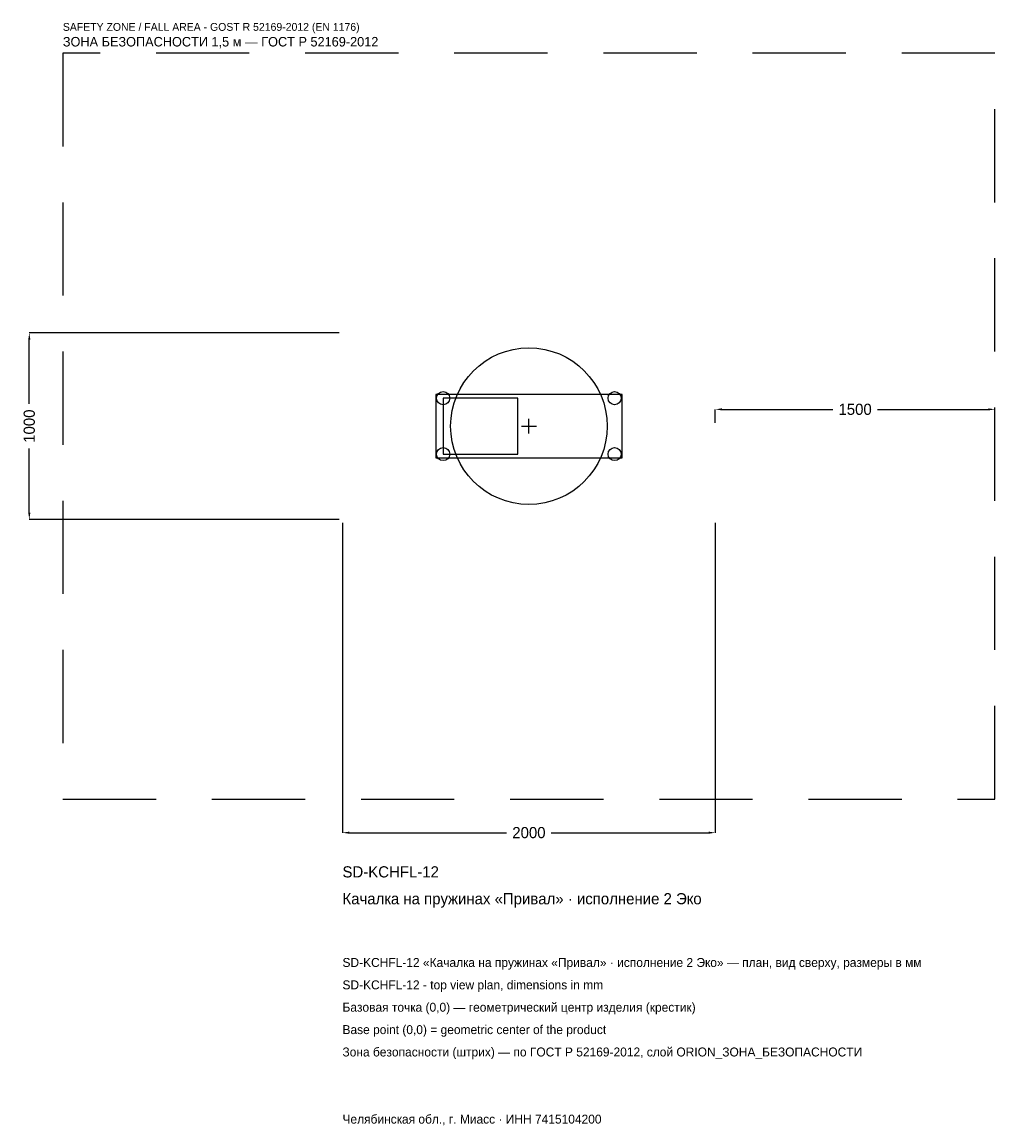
# Model space of a CAD drawing. Header units: metres. Extents: x -2719 to 2500, y -3752 to 2167.
import ezdxf

# ---------------------------------------------------------------- set-up
doc = ezdxf.new("R2010")
doc.units = ezdxf.units.M
doc.linetypes.add('DASHED', pattern=[800, 500, -300])
for name, color, linetype in [('ORION_ДАННЫЕ', 3, 'Continuous'), ('ORION_ЗОНА_БЕЗОПАСНОСТИ', 1, 'Continuous'), ('ORION_КОНТУР', 7, 'Continuous'), ('ORION_РАЗМЕРЫ', 8, 'Continuous')]:
    doc.layers.add(name, color=color, linetype=linetype)
doc.dimstyles.new('ORION', dxfattribs={"dimtxt": 60, "dimasz": 36, "dimexe": 1.25, "dimexo": 18, "dimtad": 1, "dimdec": 0, "dimcen": 2.5, "dimazin": 3, "dimtfac": 1, "dimtmove": 0, "dimatfit": 3, "dimarcsym": 0})

# ---------------------------------------------------------------- blocks, each defined once
blk = doc.blocks.new('_CLOSEDFILLED')
at = {"color": 0, "linetype": 'BYBLOCK'}
blk.add_solid([(-1, 0.16), (0, 0), (-1, -0.16)], dxfattribs=at)
blk = doc.blocks.new('*D1')
for p, q in [((-1000, -518), (-1000, -2180)), ((1000, -518), (1000, -2180)), ((-964, -2180), (-120, -2180)), ((120, -2180), (964, -2180))]:
    blk.add_line(p, q)
at = {"layer": 'Defpoints'}
for p in [(-1000, -500), (1000, -500), (-1000, -2180)]:
    blk.add_point(p, dxfattribs=at)
at = {"layer": 'ORION_РАЗМЕРЫ', "xscale": 36, "yscale": 36, "rotation": 180}
blk.add_blockref('_CLOSEDFILLED', (-1000, -2180), dxfattribs=at)
at = {"layer": 'ORION_РАЗМЕРЫ', "xscale": 36, "yscale": 36}
blk.add_blockref('_CLOSEDFILLED', (1000, -2180), dxfattribs=at)
at = {"layer": 'ORION_РАЗМЕРЫ', "insert": (0, -2180), "char_height": 60, "attachment_point": 5}
blk.add_mtext('2000', dxfattribs=at)
blk = doc.blocks.new('*D2')
for p, q in [((-1018, 500), (-2680, 500)), ((-2680, 120), (-2680, 464)), ((-2680, -464), (-2680, -120)), ((-1018, -500), (-2680, -500))]:
    blk.add_line(p, q)
at = {"layer": 'Defpoints'}
for p in [(-1000, 500), (-2680, -500), (-1000, -500)]:
    blk.add_point(p, dxfattribs=at)
at = {"layer": 'ORION_РАЗМЕРЫ', "xscale": 36, "yscale": 36}
for p, rotation in [((-2680, 500), 90), ((-2680, -500), 270)]:
    blk.add_blockref('_CLOSEDFILLED', p, dxfattribs=dict(at, rotation=rotation))
at = {"layer": 'ORION_РАЗМЕРЫ', "insert": (-2680, 0), "char_height": 60, "attachment_point": 5, "rotation": 90}
blk.add_mtext('1000', dxfattribs=at)
blk = doc.blocks.new('*D3')
for p, q in [((1000, 18), (1000, 90)), ((1036, 90), (1630, 90)), ((1870, 90), (2464, 90)), ((2500, 18), (2500, 90))]:
    blk.add_line(p, q)
at = {"layer": 'Defpoints'}
for p in [(1000, 90), (1000, 0), (2500, 0)]:
    blk.add_point(p, dxfattribs=at)
at = {"layer": 'ORION_РАЗМЕРЫ', "xscale": 36, "yscale": 36, "rotation": 180}
blk.add_blockref('_CLOSEDFILLED', (1000, 90), dxfattribs=at)
at = {"layer": 'ORION_РАЗМЕРЫ', "xscale": 36, "yscale": 36}
blk.add_blockref('_CLOSEDFILLED', (2500, 90), dxfattribs=at)
at = {"layer": 'ORION_РАЗМЕРЫ', "insert": (1750, 90), "char_height": 60, "attachment_point": 5}
blk.add_mtext('1500', dxfattribs=at)
blk = doc.blocks.new('ОРИОН SD-KCHFL-12 Качалка на пружинах Привал · исполнение 2 Эко')
at = {"layer": 'ORION_ЗОНА_БЕЗОПАСНОСТИ', "linetype": 'DASHED'}
blk.add_lwpolyline([(-2500, -2000), (2500, -2000), (2500, 2000), (-2500, 2000)], close=True, dxfattribs=at)
at = {"layer": 'ORION_КОНТУР'}
for points in [[(-500, -170), (500, -170), (500, 170), (-500, 170)], [(-460, -150), (-60, -150), (-60, 150), (-460, 150)]]:
    blk.add_lwpolyline(points, close=True, dxfattribs=at)
for centre, radius in [((0, 0), 420), ((-460, 150), 35), ((460, 150), 35), ((-460, -150), 35), ((460, -150), 35)]:
    blk.add_circle(centre, radius, dxfattribs=at)
at = {"layer": 'ORION_РАЗМЕРЫ'}
for p, q in [((-40, 0), (40, 0)), ((0, -40), (0, 40))]:
    blk.add_line(p, q, dxfattribs=at)
at = {"layer": 'ORION_ДАННЫЕ'}
for tag, p in [('АРТИКУЛ', (-1000, -2420)), ('НАИМЕНОВАНИЕ', (-1000, -2564))]:
    blk.add_attdef(tag, p, '', height=60, dxfattribs=at)
at = {"layer": 'ORION_ДАННЫЕ', "flags": 1}
for tag, p in [('ПРОИЗВОДИТЕЛЬ', (-1000, -2708)), ('ТЕЛЕФОН', (-1000, -2852)), ('САЙТ', (-1000, -3140)), ('АДРЕС', (-1000, -3284)), ('РЕКВИЗИТЫ', (-1000, -3428)), ('ГАБАРИТЫ', (-1000, -3572)), ('ЗОНА_БЕЗОПАСНОСТИ', (-1000, -3716))]:
    blk.add_attdef(tag, p, '', height=60, dxfattribs=at)
at = {"layer": 'ORION_ЗОНА_БЕЗОПАСНОСТИ', "color": 1}
for s, height, p in [('SAFETY ZONE / FALL AREA - GOST R 52169-2012 (EN 1176)', 42, (-2500, 2120)), ('ЗОНА БЕЗОПАСНОСТИ 1,5 м — ГОСТ Р 52169-2012', 51, (-2500, 2036))]:
    blk.add_text(s, height=height, dxfattribs=at).set_placement(p)
at = {"layer": 'ORION_РАЗМЕРЫ'}
dim = blk.add_linear_dim(base=(-2680, -500), p1=(-1000, -500), p2=(-1000, 500), angle=90, dimstyle='ORION', dxfattribs=at)
dim.commit()
dim.dimension.update_dxf_attribs({"geometry": '*D2', "text_midpoint": (-2680, 0)})
for base, p1, p2, picture, middle in [((1000, 90), (1000, 0), (2500, 0), '*D3', (1750, 90)), ((-1000, -2180), (-1000, -500), (1000, -500), '*D1', (0, -2180))]:
    dim = blk.add_linear_dim(base=base, p1=p1, p2=p2, dimstyle='ORION', dxfattribs=at)
    dim.commit()
    dim.dimension.update_dxf_attribs({"geometry": picture, "text_midpoint": middle})

msp = doc.modelspace()

# ---------------------------------------------------------------- block references
msp.add_blockref('ОРИОН SD-KCHFL-12 Качалка на пружинах Привал · исполнение 2 Эко', (0, 0)).add_auto_attribs({'АРТИКУЛ': 'SD-KCHFL-12', 'НАИМЕНОВАНИЕ': 'Качалка на пружинах «Привал» · исполнение 2 Эко'})

# ---------------------------------------------------------------- texts
at = {"layer": 'ORION_ДАННЫЕ', "color": 3}
for s, p in [('SD-KCHFL-12 «Качалка на пружинах «Привал» · исполнение 2 Эко» — план, вид сверху, размеры в мм', (-1000, -2900)), ('SD-KCHFL-12 - top view plan, dimensions in mm', (-1000, -3020)), ('Челябинская обл., г. Миасс · ИНН 7415104200', (-1000, -3740))]:
    msp.add_text(s, height=48, dxfattribs=at).set_placement(p)
at = {"layer": 'ORION_ДАННЫЕ', "color": 7}
for s, p in [('Базовая точка (0,0) — геометрический центр изделия (крестик)', (-1000, -3140)), ('Base point (0,0) = geometric center of the product', (-1000, -3260))]:
    msp.add_text(s, height=48, dxfattribs=at).set_placement(p)
at = {"layer": 'ORION_ДАННЫЕ', "color": 1}
msp.add_text('Зона безопасности (штрих) — по ГОСТ Р 52169-2012, слой ORION_ЗОНА_БЕЗОПАСНОСТИ', height=48, dxfattribs=at).set_placement((-1000, -3380))

doc.saveas('drawing.dxf')
